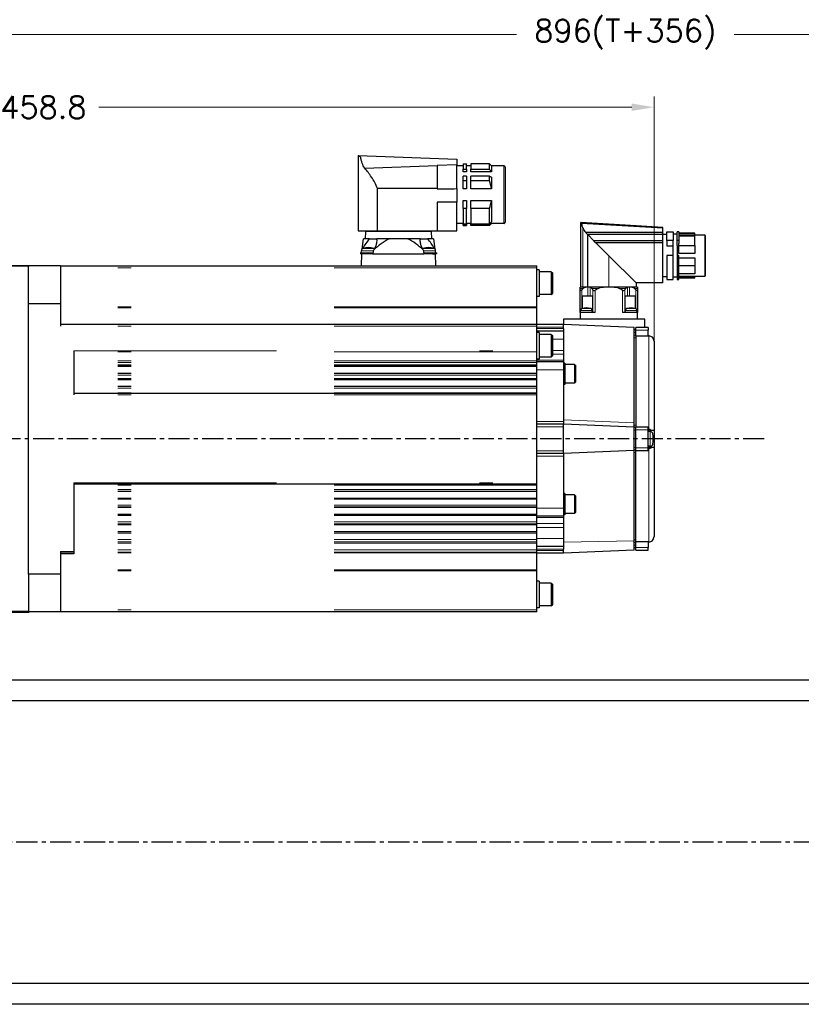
# Model space of a CAD drawing. Extents: x 0 to 2359, y -14 to 1663.
# Tile 4 of 40: x 445 to 738, y 640 to 1010. Entities that reach past the tile are written whole.
import ezdxf

# ---------------------------------------------------------------- set-up
doc = ezdxf.new("R2010")
doc.units = 0
doc.header["$LTSCALE"] = 25.4
doc.linetypes.add('CENTER', pattern=[2, 1.25, -0.25, 0.25, -0.25])
doc.linetypes.add('DASHEDBIDOT', pattern=[12.4, 3, -3, 0.2, -3, 0.2, -3])
doc.layers.get('0').update_dxf_attribs({"linetype": 'CONTINUOUS'})
doc.layers.get('Defpoints').update_dxf_attribs({"linetype": 'CONTINUOUS'})
for name, color, linetype, lineweight in [('AM_0', 7, 'CONTINUOUS', 50), ('AM_5_Dimension', 6, 'CONTINUOUS', 13), ('ATA-DIM', 252, 'CONTINUOUS', 25), ('Layer0000', 7, 'CONTINUOUS', 25), ('외형선(ISO)', 7, 'CONTINUOUS', 35)]:
    doc.layers.add(name, color=color, linetype=linetype, lineweight=lineweight)
doc.layers.add('ATA-CENTER', color=133, linetype='CENTER')
doc.styles.get("Standard").update_dxf_attribs({"font": 'simplex.shx'})
doc.dimstyles.new('ata_A1', dxfattribs={"dimtxt": 4.2, "dimasz": 4.2, "dimexe": 2, "dimexo": 2, "dimgap": 2, "dimtad": 0, "dimtih": 1, "dimtoh": 1, "dimdec": 6, "dimdsep": 46, "dimtxsty": 'Standard', "dimcen": 0, "dimclrd": 252, "dimclre": 252, "dimclrt": 4, "dimadec": 6, "dimazin": 2, "dimtfac": 1, "dimtdec": 6, "dimtofl": 0, "dimtmove": 0, "dimatfit": 3, "dimfxl": 0, "dimtolj": 1, "dimtzin": 0, "dimlwd": 0, "dimlwe": 0, "dimarcsym": 0})

# ---------------------------------------------------------------- blocks, each defined once
blk = doc.blocks.new('DEH')
at = {"color": 0, "ltscale": 5}
blk.add_line((12758.38, -3927.55), (12758.38, -3797.55), dxfattribs=at)
for p, q in [((12667.78, -3920.05), (12667.78, -3805.05)), ((12728.58, -3805.05), (12744.88, -3805.05)), ((12744.88, -3817.55), (12744.88, -3805.05)), ((12744.88, -3907.55), (12744.88, -3920.05)), ((12728.58, -3920.05), (12744.88, -3920.05))]:
    blk.add_line(p, q)
at = {"color": 7}
for p, q in [((12728.58, -3920.05), (12728.58, -3805.05)), ((12728.58, -3919.55), (12728.58, -3805.55))]:
    blk.add_line(p, q, dxfattribs=at)
at = {"ltscale": 5}
for p, q in [((12758.38, -3817.55), (12744.88, -3817.55)), ((12758.38, -3907.55), (12744.88, -3907.55))]:
    blk.add_line(p, q, dxfattribs=at)
at = {"layer": 'AM_0'}
blk.add_line((12758.38, -3927.55), (12799.88, -3927.55), dxfattribs=at)
at = {"layer": 'AM_5_Dimension', "color": 0}
for p, q in [((12672.58, -3919.55), (12672.58, -3805.55)), ((12728.58, -3805.05), (12728.58, -3920.05))]:
    blk.add_line(p, q, dxfattribs=at)
at = {"layer": 'Layer0000', "color": 7, "linetype": 'Continuous', "lineweight": 25}
for p, q in [((12799.58, -3811.74), (12799.58, -3797.55)), ((12799.58, -3913.35), (12799.58, -3811.74)), ((12799.58, -3913.35), (12799.58, -3927.55))]:
    blk.add_line(p, q, dxfattribs=at)
at = {"layer": '외형선(ISO)'}
for p, q in [((12799.88, -3797.55), (12758.38, -3797.55)), ((12672.08, -3805.05), (12667.78, -3805.05)), ((12672.58, -3805.55), (12672.08, -3805.05)), ((12673.08, -3805.05), (12672.58, -3805.55)), ((12673.08, -3805.05), (12728.08, -3805.05)), ((12728.58, -3805.55), (12728.08, -3805.05)), ((12728.58, -3805.55), (12729.08, -3805.05)), ((12667.78, -3920.05), (12672.08, -3920.05)), ((12672.58, -3919.55), (12672.08, -3920.05)), ((12672.58, -3919.55), (12673.08, -3920.05)), ((12673.08, -3920.05), (12728.08, -3920.05)), ((12728.58, -3919.55), (12728.08, -3920.05))]:
    blk.add_line(p, q, dxfattribs=at)
blk = doc.blocks.new('*D14948')
at = {"layer": 'ATA-DIM', "color": 252, "lineweight": 0}
for p, q in [((224.3, 927.8), (224.3, 981.45)), ((683.1, 876.78), (683.1, 981.45)), ((232.7, 977.45), (432.9, 977.45)), ((674.7, 977.45), (474.5, 977.45))]:
    blk.add_line(p, q, dxfattribs=at)
at = {"layer": 'ATA-DIM', "color": 252}
for points in [[(232.7, 978.85), (232.7, 976.05), (224.3, 977.45)], [(674.7, 976.05), (674.7, 978.85), (683.1, 977.45)]]:
    blk.add_solid(points, dxfattribs=at)
at = {"layer": 'Defpoints', "color": 0}
for p in [(224.3, 977.45), (224.3, 923.8), (683.1, 872.78)]:
    blk.add_point(p, dxfattribs=at)
at = {"layer": 'ATA-DIM', "color": 4, "insert": (453.7, 977.45), "char_height": 8.4, "attachment_point": 5}
blk.add_mtext('\\A1;458.8', dxfattribs=at)
blk = doc.blocks.new('*D14947')
at = {"layer": 'ATA-DIM', "color": 252, "lineweight": 0}
for p, q in [((224.3, 927.8), (224.3, 1008.83)), ((1120.3, 777.3), (1120.3, 1008.83)), ((232.7, 1004.83), (631.38, 1004.83)), ((1111.9, 1004.83), (713.21, 1004.83))]:
    blk.add_line(p, q, dxfattribs=at)
at = {"layer": 'ATA-DIM', "color": 252}
for points in [[(232.7, 1006.23), (232.7, 1003.43), (224.3, 1004.83)], [(1111.9, 1003.43), (1111.9, 1006.23), (1120.3, 1004.83)]]:
    blk.add_solid(points, dxfattribs=at)
at = {"layer": 'Defpoints', "color": 0}
for p in [(1120.3, 1004.83), (224.3, 923.8), (1120.3, 773.3)]:
    blk.add_point(p, dxfattribs=at)
at = {"layer": 'ATA-DIM', "color": 4, "insert": (672.3, 1004.83), "char_height": 8.4, "attachment_point": 5}
blk.add_mtext('\\A1;896(T+356)', dxfattribs=at)

msp = doc.modelspace()

# ---------------------------------------------------------------- linework, layer by layer
for p, q in [((413.7953176, 762.3015976), (983.7953176, 762.3015976)), ((983.7953176, 754.3015976), (413.7953176, 754.3015976)), ((413.7953176, 648.3015976), (983.7953176, 648.3015976)), ((983.7953176, 640.3015976), (413.7953176, 640.3015976))]:
    msp.add_line(p, q)
at = {"layer": 'ATA-CENTER', "ltscale": 0.25}
for p, q in [((724.4951902, 852.8015976), (290.8257459, 852.8015976)), ((202.22806, 701.3015976), (1662.7083833, 701.3015976))]:
    msp.add_line(p, q, dxfattribs=at)
at = {"layer": 'Layer0000', "color": 7, "linetype": 'Continuous', "lineweight": 25}
for p, q in [((571.8949271, 959.3015819), (571.8949271, 931.0515819)), ((571.8951771, 959.3015819), (608.9649271, 957.8832149)), ((574.4028755, 954.5618737), (601.5954271, 955.5278767)), ((608.9649271, 955.7896749), (601.5954271, 955.5278767)), ((601.5954271, 955.5278767), (601.5954271, 946.8633195)), ((608.9649271, 957.8832149), (608.9649271, 957.4921506)), ((608.9649271, 957.4905444), (608.9649271, 957.215786)), ((608.9649271, 957.215786), (608.9649271, 955.7896749)), ((608.9649271, 946.8542771), (608.9649271, 955.7881779)), ((611.3649271, 955.4015819), (608.9649271, 955.4015819)), ((611.3649271, 956.1515819), (612.6149271, 956.1515819)), ((611.3649271, 956.1515819), (611.3649271, 954.2067903)), ((612.6149271, 954.2067903), (612.6149271, 956.1515819)), ((614.2149271, 955.4015819), (612.6149271, 955.4015819)), ((621.2149271, 956.1515819), (614.2149271, 956.1515819)), ((614.2149271, 956.1515819), (614.2149271, 954.2067903)), ((621.2149271, 954.2067903), (621.2149271, 956.1515819)), ((621.2149289, 956.1515801), (621.9649271, 955.4015819)), ((626.6649271, 955.4015819), (621.9649271, 955.4015819)), ((621.9649271, 955.4015819), (621.9649271, 953.2265456)), ((627.1649271, 954.9015819), (627.1649271, 944.6015819)), ((611.3649271, 953.2265456), (611.3649271, 954.2067903)), ((611.3649271, 954.2067903), (612.6149271, 954.2067903)), ((612.6149271, 953.2265456), (611.3649271, 953.2265456)), ((612.6149271, 951.5884745), (611.3649271, 951.5884745)), ((611.3649271, 949.8147136), (611.3649271, 951.5884745)), ((612.6149271, 954.2067903), (612.6149271, 953.2265456)), ((612.6149271, 951.5884745), (612.6149271, 949.8147136)), ((614.2149271, 953.2265456), (614.2149271, 954.2067903)), ((614.2149271, 954.2067903), (621.2149271, 954.2067903)), ((621.9649271, 953.2265456), (614.2149271, 953.2265456)), ((621.2149271, 951.5884745), (614.2149271, 951.5884745)), ((614.2149271, 949.8147136), (614.2149271, 951.5884745)), ((621.2149271, 951.5884745), (621.9649271, 951.1057778)), ((621.2149271, 949.8147136), (621.2149271, 951.5884745)), ((621.9649271, 951.1057778), (621.9649271, 946.8290475)), ((612.6149271, 949.8147136), (611.3649271, 949.8147136)), ((611.3649271, 946.8290475), (611.3649271, 949.8147136)), ((612.6149271, 949.8147136), (612.6149271, 946.8290475)), ((621.2149271, 949.8147136), (614.2149271, 949.8147136)), ((614.2149271, 946.8290475), (614.2149271, 949.8147136)), ((601.5954271, 946.8633195), (579.2179148, 946.8633195)), ((579.2179148, 931.0515819), (579.2179148, 946.8633195)), ((601.5954271, 946.8633195), (601.5954271, 946.7650341)), ((608.9649271, 946.8542771), (608.9649271, 941.7407531)), ((612.6149271, 946.8290475), (611.3649271, 946.8290475)), ((621.9649271, 946.8290475), (614.2149271, 946.8290475)), ((627.1649271, 944.6015819), (627.1649271, 934.3015819)), ((601.5954271, 941.7941897), (601.5954271, 931.0515819)), ((608.9649271, 931.051729), (608.9649271, 941.7407484)), ((611.3649271, 939.3884501), (611.3649271, 942.3741162)), ((611.3649271, 942.3741162), (612.6149271, 942.3741162)), ((612.6149271, 942.3741162), (612.6149271, 939.3884501)), ((614.2149271, 939.3884501), (614.2149271, 942.3741162)), ((614.2149271, 942.3741162), (621.9649271, 942.3741162)), ((621.9649271, 942.3741162), (621.9649271, 934.3357161)), ((611.3649271, 939.3884501), (611.3649271, 933.5699655)), ((612.6149271, 939.3884501), (611.3649271, 939.3884501)), ((612.6149271, 933.5699655), (612.6149271, 939.3884501)), ((614.2149271, 939.3884501), (614.2149271, 933.5699655)), ((621.2149271, 939.3884501), (614.2149271, 939.3884501)), ((621.2149271, 933.5699655), (621.2149271, 939.3884501)), ((611.3649271, 933.8015819), (608.9649271, 933.8015819)), ((611.3649271, 933.0564167), (611.3649271, 933.5699655)), ((611.3649271, 933.5699655), (612.6149271, 933.5699655)), ((611.3649271, 933.0564167), (611.3649271, 933.0515819)), ((612.6149271, 933.0564167), (611.3649271, 933.0564167)), ((611.3649271, 933.0515819), (612.6149271, 933.0515819)), ((614.2149271, 933.8015819), (612.6149271, 933.8015819)), ((612.6149271, 933.5699655), (612.6149271, 933.0564167)), ((612.6149271, 933.0515819), (612.6149271, 933.0564167)), ((614.2149271, 933.0564167), (614.2149271, 933.5699655)), ((614.2149271, 933.5699655), (621.2149271, 933.5699655)), ((614.2149271, 933.0564167), (614.2149271, 933.0515819)), ((621.2149271, 933.0564167), (614.2149271, 933.0564167)), ((621.2149271, 933.0515819), (614.2149271, 933.0515819)), ((621.2149271, 933.0564167), (621.9649271, 933.8089918)), ((621.2149271, 933.0515819), (621.2149271, 933.0564167)), ((621.2149272, 933.0515819), (621.9649271, 933.8015819)), ((621.4493063, 933.8089918), (621.9649271, 933.8089918)), ((621.9649271, 933.8089918), (621.9649271, 933.8015819)), ((626.6649271, 933.8015819), (621.9649271, 933.8015819)), ((676.3452946, 932.9018575), (655.5954271, 934.153328)), ((655.5954271, 934.1080378), (655.5954271, 934.1476465)), ((655.5954271, 909.9015819), (655.5954271, 934.1080378)), ((675.4556647, 932.5835417), (655.8292277, 933.7369691)), ((686.3454271, 931.9435605), (675.4556647, 932.5835417)), ((686.3454271, 932.2945939), (676.3451673, 932.8997458)), ((571.8949271, 931.0515819), (579.2179148, 931.0515819)), ((574.6425558, 930.7015819), (574.5954271, 928.0015819)), ((599.5482985, 930.7015819), (574.6425558, 930.7015819)), ((575.0454271, 931.0515819), (575.0454271, 930.7015819)), ((579.2179148, 931.0515819), (601.5954271, 931.0515819)), ((599.1454271, 931.0515819), (599.1454271, 930.7015819)), ((599.5954271, 928.0015819), (599.5482984, 930.7015819)), ((601.5954271, 931.0515819), (608.9649271, 931.0515819)), ((674.6492532, 930.4030216), (657.4123265, 930.4030216)), ((658.1385269, 929.6053649), (658.1777616, 929.5692473)), ((686.3454271, 929.6053649), (658.1385269, 929.6053649)), ((658.1777616, 909.9015819), (658.1777616, 929.5692473)), ((658.1777616, 929.5692473), (660.3774432, 927.3695658)), ((686.3454271, 930.4030216), (674.6492532, 930.4030216)), ((686.3454271, 932.1815445), (686.3454271, 932.3007813)), ((686.3454271, 931.9435605), (686.3454271, 932.1815445)), ((686.3454271, 930.4030216), (686.3454271, 931.9435605)), ((686.3454271, 929.6053649), (686.3454271, 930.4030216)), ((687.8454271, 929.6515819), (686.3454271, 929.6515819)), ((686.3454271, 927.3695658), (686.3454271, 929.6053649)), ((687.8454271, 927.3404015), (687.8454271, 930.6515645)), ((687.8454271, 930.6515645), (690.2454271, 930.6515645)), ((690.2454271, 930.6515645), (690.2454271, 927.3404015)), ((691.7454271, 929.7515819), (690.2454271, 929.7515819)), ((692.3454271, 930.6515645), (691.7454271, 930.6515645)), ((691.7454271, 927.3404015), (691.7454271, 930.6515645)), ((692.3454271, 930.6515645), (692.3454271, 927.3404015)), ((698.4454271, 930.0515819), (692.3454271, 930.0515819)), ((692.3454271, 930.0515096), (698.4454271, 930.0515096)), ((698.4454271, 929.4210606), (692.3454271, 929.4210606)), ((692.3454271, 929.1690091), (698.4454271, 929.1690091)), ((698.4454271, 929.4210606), (698.4454271, 930.0515096)), ((702.1454271, 929.4215819), (698.4454271, 929.4215819)), ((698.4454271, 925.5111415), (698.4454271, 929.1690091)), ((702.3454271, 929.2215819), (702.3454271, 921.6515819)), ((573.4246666, 924.1396934), (573.8988469, 928.0015819)), ((576.2167543, 928.0015819), (573.8988469, 928.0015819)), ((576.2167543, 928.0015819), (578.9161826, 928.0015819)), ((583.7056047, 928.0015819), (578.9161826, 928.0015819)), ((590.4852495, 928.0015819), (583.7056047, 928.0015819)), ((595.2746717, 928.0015819), (590.4852495, 928.0015819)), ((595.2746717, 928.0015819), (597.9741, 928.0015819)), ((600.2920073, 928.0015819), (597.9741, 928.0015819)), ((600.2920073, 928.0015819), (600.7661876, 924.1396934)), ((660.3774432, 927.3695658), (686.3454271, 927.3695658)), ((686.3454271, 926.4783041), (661.2687049, 926.4783041)), ((666.0954271, 921.6515819), (661.2687049, 926.4783041)), ((686.3454271, 926.4783041), (686.3454271, 927.3695658)), ((686.3454271, 911.4015819), (686.3454271, 926.4783041)), ((690.2454271, 927.3404015), (687.8454271, 927.3404015)), ((687.8454271, 927.3404015), (687.8454271, 925.2212098)), ((690.2454271, 925.2212098), (687.8454271, 925.2212098)), ((690.2454271, 925.4829859), (690.2454271, 927.3404015)), ((690.2454271, 921.7248819), (690.2454271, 925.4829859)), ((692.3454271, 927.3404015), (691.7454271, 927.3404015)), ((691.7454271, 925.4829859), (691.7454271, 927.3404015)), ((691.7454271, 925.4829859), (691.7454271, 921.7248819)), ((692.3454271, 927.3404015), (692.3454271, 926.1786892)), ((692.3454271, 925.5111415), (692.3454271, 926.1786892)), ((692.3454271, 925.5111415), (698.4454271, 925.5111415)), ((692.3454271, 922.4641578), (692.3454271, 925.5111415)), ((698.4454271, 925.5111415), (698.4454271, 922.4641578)), ((572.8204271, 922.6815819), (572.8204271, 922.3015819)), ((572.8204271, 922.6815819), (575.8204271, 922.6815819)), ((573.1989749, 922.3015819), (572.8204271, 922.3015819)), ((573.0704272, 922.6815823), (573.1445518, 923.5288311)), ((573.1989749, 922.3015819), (573.1204271, 917.8015819)), ((574.3176178, 922.3015819), (573.1989749, 922.3015819)), ((575.8204271, 922.3015819), (574.3176178, 922.3015819)), ((575.8204271, 922.6815819), (577.6217627, 922.6815819)), ((577.3232365, 922.3015819), (575.8204271, 922.3015819)), ((577.3232365, 922.3015819), (577.5538329, 922.3015819)), ((577.5538329, 922.3015819), (596.6370214, 922.3015819)), ((596.5690916, 922.6815819), (598.3704271, 922.6815819)), ((596.8676178, 922.3015819), (596.6370214, 922.3015819)), ((598.3704271, 922.3015819), (596.8676178, 922.3015819)), ((598.3704271, 922.6815819), (601.3704271, 922.6815819)), ((599.8732365, 922.3015819), (598.3704271, 922.3015819)), ((599.8732365, 922.3015819), (600.9918793, 922.3015819)), ((601.3704271, 922.3015819), (600.9918793, 922.3015819)), ((601.0704271, 917.8015819), (600.9918793, 922.3015819)), ((601.1204271, 922.6815823), (601.0463024, 923.5288311)), ((601.3704271, 922.6815819), (601.3704271, 922.3015819)), ((676.3454271, 911.4015819), (666.0954271, 921.6515819)), ((687.8454271, 921.7248819), (687.8454271, 912.6515819)), ((690.2454271, 921.7248819), (687.8454271, 921.7248819)), ((690.2454271, 912.6515819), (690.2454271, 921.7248819)), ((692.3454271, 924.5211448), (691.7454271, 924.5211448)), ((691.7454271, 921.7248819), (691.7454271, 912.6515819)), ((692.3454271, 921.7248819), (691.7454271, 921.7248819)), ((698.4454271, 922.4641578), (692.3454271, 922.4641578)), ((692.3454271, 912.6515819), (692.3454271, 921.7248819)), ((702.3454271, 921.6515819), (702.3454271, 914.0815819)), ((460.0954271, 917.8015819), (448.0954271, 917.8015819)), ((460.0954271, 917.8015819), (460.0954271, 903.6075854)), ((460.0954271, 917.8015819), (639.0954271, 917.8015819)), ((639.0954271, 917.1015819), (639.0954271, 917.8015819)), ((692.3454271, 920.8390059), (698.4454271, 920.8390059)), ((698.4454271, 917.7920222), (692.3454271, 917.7920222)), ((698.4454271, 920.8390059), (698.4454271, 917.7920222)), ((698.4454271, 917.7920222), (698.4454271, 914.8130386)), ((639.0954271, 902.4377582), (639.0954271, 917.1015819)), ((639.8954271, 916.3015819), (639.0954271, 916.3015819)), ((639.8954271, 916.3015819), (639.8954271, 911.3015819)), ((644.4954271, 915.5515819), (639.8954271, 915.5515819)), ((644.4954271, 915.5515819), (644.8954371, 915.1515719)), ((644.4954271, 915.5515819), (644.4954271, 911.3015819)), ((644.8954271, 915.1515819), (644.8954271, 911.3015819)), ((698.4454271, 914.8130386), (692.3454271, 914.8130386)), ((639.8954271, 911.3015819), (639.8954271, 906.3015819)), ((644.4954271, 911.3015819), (644.4954271, 907.0515819)), ((644.8954271, 911.3015819), (644.8954271, 907.4515819)), ((686.3454271, 911.4015819), (676.3402818, 911.4015819)), ((676.3454271, 911.4005466), (676.3454271, 909.9015819)), ((687.8454271, 913.6515819), (686.3454271, 913.6515819)), ((687.8454271, 912.6515819), (690.2454271, 912.6515819)), ((691.7454271, 913.5515819), (690.2454271, 913.5515819)), ((691.7454271, 912.6515819), (692.3454271, 912.6515819)), ((692.3454271, 913.9981937), (698.4454271, 913.9981937)), ((698.4454271, 913.3503615), (692.3454271, 913.3503615)), ((698.4454271, 913.2515819), (692.3454271, 913.2515819)), ((698.4454271, 913.3503615), (698.4454271, 913.9981937)), ((702.1454271, 913.8815819), (698.4454271, 913.8815819)), ((698.4454271, 913.2515819), (698.4454271, 913.3503615)), ((644.4954271, 907.0515819), (639.8954271, 907.0515819)), ((644.4954271, 907.0515819), (644.8954371, 907.4515918)), ((655.2954271, 909.3751583), (655.2954271, 909.7901506)), ((655.2954271, 908.6964584), (655.2954271, 909.3751583)), ((655.2954271, 900.3015819), (655.2954271, 908.6964584)), ((657.9762587, 909.8015819), (655.4461942, 909.8015819)), ((655.5954271, 909.9015819), (656.3522588, 909.9015819)), ((656.1515842, 906.6015819), (658.2765031, 906.6015819)), ((656.1515842, 901.7995599), (656.1515842, 906.6015819)), ((656.2454271, 909.9015819), (656.2454271, 909.8015819)), ((656.3522588, 909.9015819), (658.1777616, 909.9015819)), ((658.2765031, 909.8015819), (657.9762587, 909.8015819)), ((658.1777616, 909.9015819), (666.0954271, 909.9015819)), ((659.0783124, 909.8015819), (658.2765031, 909.8015819)), ((658.2765031, 906.6015819), (659.0783124, 906.6015819)), ((659.2044718, 909.8015819), (659.0783124, 909.8015819)), ((659.0783124, 906.6015819), (659.9711795, 906.6015819)), ((672.9863825, 909.8015819), (659.2044718, 909.8015819)), ((659.9711795, 906.6015819), (659.9711795, 900.3015819)), ((666.0954271, 909.9015819), (676.3454271, 909.9015819)), ((672.2196747, 906.6015819), (673.1125418, 906.6015819)), ((672.2196747, 900.3015819), (672.2196747, 906.6015819)), ((673.1125418, 909.8015819), (672.9863825, 909.8015819)), ((673.9143511, 909.8015819), (673.1125418, 909.8015819)), ((673.1125418, 906.6015819), (673.9143511, 906.6015819)), ((674.2145956, 909.8015819), (673.9143511, 909.8015819)), ((673.9143511, 906.6015819), (676.0392701, 906.6015819)), ((676.7446601, 909.8015819), (674.2145956, 909.8015819)), ((675.9454271, 909.9015819), (675.9454271, 909.8015819)), ((676.0392701, 906.6015819), (676.0392701, 901.7995599)), ((676.8954271, 909.7839886), (676.8954271, 909.3751583)), ((676.8954271, 909.3751583), (676.8954271, 908.6964584)), ((676.8954271, 908.6964584), (676.8954271, 900.3015819)), ((460.0954271, 903.6075854), (448.0954271, 903.6075854)), ((460.0954271, 903.6075854), (460.0954271, 895.1015819)), ((639.8954271, 906.3015819), (639.0954271, 906.3015819)), ((639.0954271, 902.0617265), (639.0954271, 902.4377582)), ((639.0954271, 895.9720364), (639.0954271, 902.0617265)), ((655.2954271, 900.3015819), (655.2954271, 897.8015819)), ((660.9954312, 900.3015819), (655.2954271, 900.3015819)), ((655.4454271, 900.3015821), (655.5138424, 901.0835719)), ((659.9454271, 900.3015821), (659.8770119, 901.0835719)), ((676.8954271, 900.3015819), (671.195423, 900.3015819)), ((672.2454271, 900.3015821), (672.3138424, 901.0835719)), ((676.7454271, 900.3015821), (676.6770119, 901.0835719)), ((676.8954271, 897.8015819), (676.8954271, 900.3015819)), ((639.0954271, 895.8015819), (460.0954271, 895.8015819)), ((639.0954271, 895.8015819), (639.0954271, 895.9720364)), ((639.0954271, 895.1015819), (639.0954271, 895.8015819)), ((649.0954271, 895.8015819), (639.0954271, 895.8015819)), ((679.5954271, 897.8015819), (649.0954271, 897.8015819)), ((649.0954271, 897.8015819), (649.0954271, 897.3015819)), ((649.0954271, 897.3015819), (649.0954271, 895.8015819)), ((675.5954271, 894.6515819), (649.0954271, 895.8015819)), ((649.0954271, 894.8004146), (649.0954271, 895.8015819)), ((679.5954271, 897.3015819), (679.5954271, 897.8015819)), ((679.5954271, 894.6515819), (679.5954271, 897.3015819)), ((639.0954271, 885.890257), (639.0954271, 895.1015819)), ((649.0954271, 893.3015819), (639.0954271, 893.3015819)), ((639.8954271, 892.8015819), (639.0954271, 892.8015819)), ((639.8954271, 892.8015819), (639.8954271, 887.8015819)), ((644.4954271, 892.0515819), (639.8954271, 892.0515819)), ((644.4954271, 892.0515819), (644.8954371, 891.6515719)), ((644.4954271, 892.0515819), (644.4954271, 887.8015819)), ((649.0954271, 894.3015819), (649.0954271, 894.8004146)), ((649.0954271, 894.3015819), (649.0954271, 893.3015819)), ((649.0954271, 893.3015819), (649.0954271, 890.3015819)), ((675.5954271, 893.6515819), (675.5954271, 894.6515819)), ((676.2954271, 893.8015819), (675.5954271, 893.8015819)), ((675.5954271, 893.1471206), (675.5954271, 893.6515819)), ((675.5954271, 891.1718189), (675.5954271, 893.1471206)), ((680.8954271, 894.6515819), (676.2954271, 894.6515819)), ((676.2954271, 893.6515819), (676.2954271, 894.6515819)), ((676.2954271, 891.4016142), (676.2954271, 893.6515819)), ((680.8954271, 894.6515819), (680.8954271, 893.6515819)), ((680.8954271, 891.4016142), (680.8954271, 893.6515819)), ((644.8954271, 891.6515819), (644.8954271, 887.8015819)), ((649.0954271, 890.3015819), (649.0954271, 886.053009)), ((675.5954271, 858.8882403), (675.5954271, 891.1718189)), ((676.2954271, 891.4016142), (676.2954271, 857.2015819)), ((680.8954271, 891.4016142), (676.2954271, 891.4016142)), ((681.1920242, 891.4677973), (680.8954271, 891.4677973)), ((683.0954271, 889.5079846), (683.0954271, 856.0515819)), ((465.0954271, 885.890257), (465.0954271, 878.8015819)), ((639.0954271, 885.4572443), (639.0954271, 885.890257)), ((639.0954271, 882.1757038), (639.0954271, 885.4572443)), ((639.8954271, 887.8015819), (639.8954271, 882.8015819)), ((644.4954271, 887.8015819), (644.4954271, 883.5515819)), ((644.8954271, 887.8015819), (644.8954271, 883.9515819)), ((649.0954271, 886.053009), (649.0954271, 884.6387954)), ((649.0954271, 884.6387954), (649.0954271, 882.3873683)), ((639.8954271, 882.8015819), (639.0954271, 882.8015819)), ((639.0954271, 881.5234403), (639.0954271, 882.1757038)), ((649.0954271, 881.8015819), (639.0954271, 881.8015819)), ((639.0954271, 880.5863232), (639.0954271, 881.5234403)), ((644.4954271, 883.5515819), (639.8954271, 883.5515819)), ((644.4954271, 883.5515819), (644.8954371, 883.9515918)), ((649.0954271, 882.3873683), (649.0954271, 881.8015819)), ((649.0954271, 881.8015819), (649.0954271, 878.8015819)), ((649.5954271, 881.3015819), (649.0954271, 881.3015819)), ((649.5954271, 881.3015819), (649.5954271, 877.3015819)), ((653.2454271, 880.8015819), (649.5954271, 880.8015819)), ((653.2454271, 880.8015781), (653.2454271, 877.3015819)), ((653.2454366, 880.8015723), (653.5954326, 880.4515763)), ((465.0954271, 878.8015819), (465.0954271, 873.8015819)), ((639.0954271, 880.299353), (639.0954271, 880.5863232)), ((639.0954271, 880.0492504), (639.0954271, 880.299353)), ((639.0954271, 877.5539134), (639.0954271, 880.0492504)), ((639.0954271, 877.4061196), (639.0954271, 877.5539134)), ((639.0954271, 876.724435), (639.0954271, 877.4061196)), ((649.0954271, 878.8015819), (649.0954271, 859.3015819)), ((649.5954271, 877.3015819), (649.5954271, 873.3015819)), ((653.2454271, 877.3015819), (653.2454271, 873.8015857)), ((653.5954271, 880.4515819), (653.5954271, 877.3015819)), ((653.5954271, 877.3015819), (653.5954271, 874.1515819)), ((465.0954271, 873.8015819), (465.0954271, 869.3015819)), ((639.0954271, 875.4940117), (639.0954271, 876.724435)), ((639.0954271, 875.1681689), (639.0954271, 875.4940117)), ((639.0954271, 875.0492504), (639.0954271, 875.1681689)), ((639.0954271, 872.5539134), (639.0954271, 875.0492504)), ((649.5954271, 873.3015819), (649.0954271, 873.3015819)), ((653.2454271, 873.8015819), (649.5954271, 873.8015819)), ((653.2454366, 873.8015914), (653.5954326, 874.1515874)), ((639.0954271, 869.8015819), (465.0954271, 869.8015819)), ((639.0954271, 872.5102308), (639.0954271, 872.5539134)), ((639.0954271, 871.8656363), (639.0954271, 872.5102308)), ((639.0954271, 870.1690061), (639.0954271, 871.8656363)), ((639.0954271, 869.8015819), (639.0954271, 870.1690061)), ((639.0954271, 869.3015819), (639.0954271, 869.8015819)), ((639.0954271, 836.3015819), (639.0954271, 869.3015819)), ((649.0954271, 859.3015819), (649.0954271, 858.3015819)), ((675.5954271, 857.2015819), (675.5954271, 858.8882403)), ((649.0954271, 858.3015819), (639.0954271, 858.3015819)), ((675.5954271, 857.2015819), (649.0954271, 858.3015819)), ((649.0954271, 857.9941313), (649.0954271, 858.3015819)), ((649.0954271, 857.3015819), (649.0954271, 857.99412)), ((649.0954271, 848.3015819), (649.0954271, 857.3015819)), ((675.5954271, 856.2015819), (675.5954271, 857.2015819)), ((676.2954271, 857.1015819), (675.5954271, 857.1015819)), ((675.5954271, 849.4015819), (675.5954271, 856.2015819)), ((680.8954271, 857.2015819), (676.2954271, 857.2015819)), ((676.2954271, 856.2015819), (676.2954271, 857.2015819)), ((676.2954271, 849.4015819), (676.2954271, 856.2015819)), ((680.8954271, 856.2015819), (680.8954271, 857.2015819)), ((680.8954271, 849.4015819), (680.8954271, 856.2015819)), ((680.8954271, 856.0515819), (682.4683415, 856.0515819)), ((681.6345473, 855.5515819), (680.8954271, 855.5515819)), ((682.4683415, 856.0515819), (683.0954271, 856.0515819)), ((683.0954271, 856.0515819), (683.0954271, 849.5515819)), ((675.5954271, 848.4015819), (649.0954271, 847.3015819)), ((649.0954271, 847.301582), (649.0954271, 848.3015819)), ((675.5954271, 848.4015819), (675.5954271, 849.4015819)), ((676.2954271, 848.5015819), (675.5954271, 848.5015819)), ((675.5954271, 846.7149234), (675.5954271, 848.4015819)), ((676.2954271, 848.4015819), (676.2954271, 849.4015819)), ((676.2954271, 848.4015819), (680.8954271, 848.4015819)), ((676.2954271, 814.2015495), (676.2954271, 848.4015819)), ((681.6345473, 850.0515819), (680.8954271, 850.0515819)), ((682.4683415, 849.5515819), (680.8954271, 849.5515819)), ((680.8954271, 848.4015819), (680.8954271, 849.4015819)), ((683.0954271, 849.5515819), (682.4683415, 849.5515819)), ((683.0954271, 849.5515819), (683.0954271, 816.0951791)), ((649.0954599, 847.3015832), (639.0954271, 847.3015819)), ((649.0954271, 847.3015819), (649.0954271, 846.3015819)), ((649.0954271, 846.3015819), (649.0954271, 826.8015819)), ((675.5954271, 814.4313448), (675.5954271, 846.7149234)), ((465.0954271, 836.3015819), (465.0954271, 831.8015819)), ((639.0954271, 835.8015819), (639.0954271, 836.3015819)), ((639.0954271, 835.8015819), (465.0954271, 835.8015819)), ((639.0954271, 835.4341576), (639.0954271, 835.8015819)), ((639.0954271, 833.7375274), (639.0954271, 835.4341576)), ((639.0954271, 833.0929329), (639.0954271, 833.7375274)), ((639.0954271, 833.0492504), (639.0954271, 833.0929329)), ((639.0954271, 830.5539134), (639.0954271, 833.0492504)), ((465.0954271, 831.8015819), (465.0954271, 825.8015819)), ((639.0954271, 830.4349948), (639.0954271, 830.5539134)), ((639.0954271, 830.1091521), (639.0954271, 830.4349948)), ((639.0954271, 827.9100947), (639.0954271, 830.1091521)), ((649.5954271, 832.3015819), (649.0954271, 832.3015819)), ((649.5954271, 832.3015819), (649.5954271, 828.3015819)), ((653.2454271, 831.8015819), (649.5954271, 831.8015819)), ((653.2454271, 831.8015781), (653.2454271, 828.3015819)), ((653.2454366, 831.8015723), (653.5954326, 831.4515763)), ((653.5954271, 831.4515819), (653.5954271, 828.3015819)), ((465.0954271, 825.8015819), (465.0954271, 819.3015819)), ((639.0954271, 827.2210159), (639.0954271, 827.9100947)), ((639.0954271, 827.0492504), (639.0954271, 827.2210159)), ((639.0954271, 824.5539134), (639.0954271, 827.0492504)), ((649.0954271, 826.8015819), (649.0954271, 823.8015819)), ((649.5954271, 828.3015819), (649.5954271, 824.3015819)), ((653.2454271, 828.3015819), (653.2454271, 824.8015857)), ((653.5954271, 828.3015819), (653.5954271, 825.1515819)), ((639.0954271, 824.273628), (639.0954271, 824.5539134)), ((639.0954271, 823.9944623), (639.0954271, 824.273628)), ((639.0954271, 821.6411629), (639.0954271, 823.9944623)), ((649.0954271, 823.8015819), (639.0954271, 823.8015819)), ((639.0954271, 820.9042297), (639.0954271, 821.6411629)), ((649.5954271, 824.3015819), (649.0954271, 824.3015819)), ((649.0954271, 823.8015819), (649.0954271, 823.2157954)), ((649.0954271, 823.2157954), (649.0954271, 820.9643683)), ((653.2454271, 824.8015819), (649.5954271, 824.8015819)), ((653.2454366, 824.8015914), (653.5954326, 825.1515874)), ((465.0954271, 819.3015819), (465.0954271, 812.3015819)), ((639.0954271, 820.5492504), (639.0954271, 820.9042297)), ((639.0954271, 818.0539134), (639.0954271, 820.5492504)), ((639.0954271, 817.541138), (639.0954271, 818.0539134)), ((649.0954271, 820.9643683), (649.0954271, 819.5501547)), ((649.0954271, 819.5501547), (649.0954271, 815.3015819)), ((639.0954271, 817.312976), (639.0954271, 817.541138)), ((639.0954271, 814.948541), (639.0954271, 817.312976)), ((639.0954271, 814.1605191), (639.0954271, 814.948541)), ((639.0954271, 813.5492504), (639.0954271, 814.1605191)), ((649.0954271, 815.3015819), (649.0954271, 812.3015819)), ((675.5954271, 812.4560431), (675.5954271, 814.4313448)), ((676.2954271, 814.2015495), (680.8954271, 814.2015495)), ((676.2954271, 811.9515819), (676.2954271, 814.2015495)), ((680.8954271, 814.2015495), (680.8954271, 811.9515819)), ((681.1921761, 814.1353664), (680.8954271, 814.1353664)), ((460.0954271, 810.5015819), (460.0954271, 801.9955783)), ((465.0954271, 812.3015819), (465.0954271, 810.5015819)), ((465.0954271, 810.5015819), (465.0954271, 809.8015819)), ((639.0954271, 811.0539134), (639.0954271, 813.5492504)), ((649.0954271, 812.3015819), (639.0954271, 812.3015819)), ((639.0954271, 810.2056731), (639.0954271, 811.0539134)), ((649.0954271, 812.3015819), (649.0954271, 811.3015819)), ((649.0954271, 810.8015819), (649.0954271, 811.3015819)), ((675.5954271, 810.9515819), (649.0954271, 809.8015819)), ((649.0954271, 810.0802114), (649.0954271, 810.8015819)), ((675.5954271, 811.9515819), (675.5954271, 812.4560431)), ((675.5954271, 810.9515819), (675.5954271, 811.9515819)), ((676.2954271, 811.8015819), (675.5954271, 811.8015819)), ((676.2954271, 810.9515819), (676.2954271, 811.9515819)), ((676.2954271, 810.9515819), (680.8954271, 810.9515819)), ((680.8954271, 810.9515819), (680.8954271, 811.9515819)), ((465.0954271, 809.8015819), (460.0954271, 809.8015819)), ((465.0954271, 809.8015819), (465.0954271, 809.6311273)), ((639.0954271, 810.0330828), (639.0954271, 810.2056731)), ((639.0954271, 803.5414372), (639.0954271, 810.0330828)), ((649.0954271, 809.8015819), (639.0954271, 809.8015819)), ((649.0954271, 809.8015819), (649.0954271, 810.0802006)), ((639.0954271, 803.1654055), (639.0954271, 803.5414372)), ((639.0954271, 788.5015819), (639.0954271, 803.1654055)), ((460.0954271, 801.9955783), (448.0954271, 801.9955783)), ((460.0954271, 801.9955783), (460.0954271, 787.8015819)), ((639.8954271, 799.3015819), (639.0954271, 799.3015819)), ((639.8954271, 799.3015819), (639.8954271, 794.3015819)), ((644.4954271, 798.5515819), (639.8954271, 798.5515819)), ((644.4954271, 798.5515819), (644.8954371, 798.1515719)), ((644.4954271, 798.5515819), (644.4954271, 794.3015819)), ((644.8954271, 798.1515819), (644.8954271, 794.3015819)), ((639.8954271, 794.3015819), (639.8954271, 789.3015819)), ((644.4954271, 794.3015819), (644.4954271, 790.0515819)), ((644.8954271, 794.3015819), (644.8954271, 790.4515819)), ((639.8954271, 789.3015819), (639.0954271, 789.3015819)), ((639.0954271, 787.8015819), (639.0954271, 788.5015819)), ((644.4954271, 790.0515819), (639.8954271, 790.0515819)), ((644.4954271, 790.0515819), (644.8954371, 790.4515918)), ((460.0954271, 787.8015819), (448.0954271, 787.8015819)), ((639.0954271, 787.8015819), (460.0954271, 787.8015819))]:
    msp.add_line(p, q, dxfattribs=at)
at = {"layer": 'Layer0000', "color": 251, "linetype": 'DASHEDBIDOT', "lineweight": 18}
for p, q in [((626.6649271, 955.4015819), (626.6649271, 944.6015819)), ((626.6649271, 944.6015819), (626.6649271, 933.8015819)), ((675.6279863, 932.8430091), (686.3454271, 932.1815445)), ((656.3522588, 931.9992023), (656.3522588, 909.9015819)), ((702.1454271, 921.6515819), (702.1454271, 929.4215819)), ((573.1445518, 923.5288307), (575.8204271, 923.5288307)), ((573.8607997, 924.4016905), (575.8204271, 924.4016905)), ((575.8204271, 924.4016905), (577.7800545, 924.4016905)), ((575.8204271, 923.5288307), (577.7606573, 923.5288307)), ((596.4107997, 924.4016905), (598.3704271, 924.4016905)), ((596.4301969, 923.5288307), (598.3704271, 923.5288307)), ((598.3704271, 924.4016905), (600.3300545, 924.4016905)), ((598.3704271, 923.5288307), (601.0463024, 923.5288307)), ((666.0954271, 909.9015819), (666.0954271, 921.6515819)), ((702.1454271, 913.8815819), (702.1454271, 921.6515819)), ((639.0954271, 917.1015819), (460.0954271, 917.1015819)), ((656.4906256, 909.3751583), (655.2954271, 909.3751583)), ((655.9080467, 908.852847), (655.9080467, 901.7050716)), ((658.2765031, 906.6015819), (658.2765031, 909.8015819)), ((659.0783124, 906.6015819), (659.0783124, 909.8015819)), ((662.2374673, 909.3751583), (659.8287181, 909.3751583)), ((660.0735113, 900.3015819), (660.0735113, 908.852847)), ((660.9954312, 908.6964584), (660.9954312, 900.3015819)), ((672.3621361, 909.3751583), (669.953387, 909.3751583)), ((671.195423, 900.3015819), (671.195423, 908.6964584)), ((672.117343, 908.852847), (672.117343, 900.3015819)), ((673.1125418, 906.6015819), (673.1125418, 909.8015819)), ((673.9143511, 909.8015819), (673.9143511, 906.6015819)), ((676.8954271, 909.3751583), (675.7002287, 909.3751583)), ((676.2828076, 901.7050716), (676.2828076, 908.852847)), ((639.0954271, 902.4377582), (460.0954271, 902.4377582)), ((639.0954271, 902.0617265), (460.0954271, 902.0617265)), ((655.5138424, 901.0835717), (657.6954271, 901.0835717)), ((656.0977784, 901.7849648), (657.6954271, 901.7849648)), ((657.6954271, 901.7849648), (659.2930759, 901.7849648)), ((657.6954271, 901.0835717), (659.8770119, 901.0835717)), ((672.3138424, 901.0835717), (674.4954271, 901.0835717)), ((672.8977784, 901.7849648), (674.4954271, 901.7849648)), ((674.4954271, 901.7849648), (676.0930759, 901.7849648)), ((674.4954271, 901.0835717), (676.6770119, 901.0835717)), ((639.0954271, 895.9720364), (460.0954271, 895.9720364)), ((639.0954271, 895.1015819), (460.0954271, 895.1015819)), ((649.0954599, 894.8004146), (639.0954271, 894.8015819)), ((649.0954271, 894.3015819), (639.0954271, 894.3015819)), ((676.2954271, 892.8015819), (675.5954271, 892.8015819)), ((680.8954271, 893.6515819), (676.2954271, 893.6515819)), ((649.0954271, 890.3015819), (644.8954271, 890.3015819)), ((676.2954271, 891.7930232), (675.5954271, 891.7930232)), ((676.2954271, 890.8021353), (675.5954271, 890.8021353)), ((681.0954271, 891.4654011), (680.8954271, 891.4654011)), ((681.0954271, 891.4654011), (681.0954271, 856.6004736)), ((465.0954271, 885.890257), (639.0954271, 885.890257)), ((639.0954271, 885.4572443), (465.0954271, 885.4572443)), ((649.0954271, 886.053009), (644.8954271, 886.053009)), ((649.0954271, 884.6387954), (644.8954271, 884.6387954)), ((639.0954271, 882.1757038), (465.0954271, 882.1757038)), ((639.0954271, 881.5234403), (465.0954271, 881.5234403)), ((649.0954271, 882.3873683), (639.0954271, 882.3873683)), ((639.0954271, 880.5863232), (465.0954271, 880.5863232)), ((639.0954271, 880.299353), (465.0954271, 880.299353)), ((639.0954271, 880.0492504), (465.0954271, 880.0492504)), ((639.0954271, 877.5539134), (465.0954271, 877.5539134)), ((639.0954271, 877.4061196), (465.0954271, 877.4061196)), ((649.0954271, 878.8015819), (639.0954271, 878.8015819)), ((639.0954271, 876.724435), (465.0954271, 876.724435)), ((639.0954271, 875.4940117), (465.0954271, 875.4940117)), ((639.0954271, 875.1681689), (465.0954271, 875.1681689)), ((639.0954271, 875.0492504), (465.0954271, 875.0492504)), ((639.0954271, 872.5539134), (465.0954271, 872.5539134)), ((639.0954271, 872.5102308), (465.0954271, 872.5102308)), ((639.0954271, 871.8656363), (465.0954271, 871.8656363)), ((639.0954271, 870.1690061), (465.0954271, 870.1690061)), ((639.0954271, 869.3015819), (465.0954271, 869.3015819)), ((649.0954271, 859.3015819), (639.0954271, 859.3015819)), ((649.0954271, 859.9401359), (675.5954271, 858.8882403)), ((649.0954271, 857.3015819), (639.0954271, 857.3015819)), ((676.2954271, 857.9668932), (675.5954271, 857.9668932)), ((676.2954271, 856.1015819), (675.5954271, 856.1015819)), ((676.2954271, 856.2015819), (680.8954271, 856.2015819)), ((680.8954271, 856.6004736), (681.0954271, 856.6004736)), ((681.6345473, 855.5515819), (681.6345473, 852.8015819)), ((682.5910672, 854.8432487), (682.5910672, 852.8015819)), ((681.6345473, 852.8015819), (681.6345473, 850.0515819)), ((682.5910672, 852.8015819), (682.5910672, 850.759915)), ((649.0954271, 848.3015819), (639.0954271, 848.3015819)), ((676.2954271, 849.5015819), (675.5954271, 849.5015819)), ((676.2954271, 847.6362705), (675.5954271, 847.6362705)), ((676.2954271, 849.4015819), (680.8954271, 849.4015819)), ((681.0954271, 849.0026901), (680.8954271, 849.0026901)), ((681.0954271, 849.0026901), (681.0954271, 814.1377626)), ((649.0954271, 846.3015819), (639.0954271, 846.3015819)), ((465.0954271, 836.3015819), (639.0954271, 836.3015819)), ((639.0954271, 835.4341576), (465.0954271, 835.4341576)), ((639.0954271, 833.7375274), (465.0954271, 833.7375274)), ((639.0954271, 833.0929329), (465.0954271, 833.0929329)), ((639.0954271, 833.0492504), (465.0954271, 833.0492504)), ((639.0954271, 830.5539134), (465.0954271, 830.5539134)), ((639.0954271, 830.4349948), (465.0954271, 830.4349948)), ((639.0954271, 830.1091521), (465.0954271, 830.1091521)), ((639.0954271, 827.9100947), (465.0954271, 827.9100947)), ((639.0954271, 827.2210159), (465.0954271, 827.2210159)), ((639.0954271, 827.0492504), (465.0954271, 827.0492504)), ((649.0954271, 826.8015819), (639.0954271, 826.8015819)), ((639.0954271, 824.5539134), (465.0954271, 824.5539134)), ((639.0954271, 824.273628), (465.0954271, 824.273628)), ((639.0954271, 823.9944623), (465.0954271, 823.9944623)), ((639.0954271, 821.6411629), (465.0954271, 821.6411629)), ((649.0954271, 823.2157954), (639.0954271, 823.2157954)), ((639.0954271, 820.9042297), (465.0954271, 820.9042297)), ((639.0954271, 820.5492504), (465.0954271, 820.5492504)), ((639.0954271, 818.0539134), (465.0954271, 818.0539134)), ((649.0954271, 820.9643683), (639.0954271, 820.9643683)), ((649.0954271, 819.5501547), (639.0954271, 819.5501547)), ((639.0954271, 817.541138), (465.0954271, 817.541138)), ((639.0954271, 817.312976), (465.0954271, 817.312976)), ((639.0954271, 814.948541), (465.0954271, 814.948541)), ((639.0954271, 814.1605191), (465.0954271, 814.1605191)), ((649.0954271, 815.3015819), (639.0954271, 815.3015819)), ((649.0954271, 813.9519867), (675.5954271, 814.4313448)), ((676.2954271, 814.8010285), (675.5954271, 814.8010285)), ((680.8954271, 814.1377626), (681.0954271, 814.1377626)), ((460.0954271, 810.5015819), (465.0954271, 810.5015819)), ((639.0954271, 813.5492504), (465.0954271, 813.5492504)), ((639.0954271, 811.0539134), (465.0954271, 811.0539134)), ((649.0954271, 811.3015819), (639.0954271, 811.3015819)), ((649.0954271, 810.8015819), (639.0954271, 810.8015819)), ((676.2954271, 813.8101405), (675.5954271, 813.8101405)), ((676.2954271, 812.8015819), (675.5954271, 812.8015819)), ((680.8954271, 811.9515819), (676.2954271, 811.9515819)), ((465.0954271, 809.6311273), (460.0954271, 809.6311273)), ((639.0954271, 810.2056731), (465.0954271, 810.2056731)), ((639.0954271, 810.0330828), (465.0954271, 810.0330828)), ((639.0954271, 803.5414372), (460.0954271, 803.5414372)), ((639.0954271, 803.1654055), (460.0954271, 803.1654055)), ((639.0954271, 788.5015819), (460.0954271, 788.5015819))]:
    msp.add_line(p, q, dxfattribs=at)
at = {"layer": 'Layer0000', "color": 7, "linetype": 'Continuous', "lineweight": 25}
for centre, radius, start, end in [((626.6649271, 954.9015819), 0.5, 0.000092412, 90), ((579.7196608, 921.6810947), 52.7236001, 36.749490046, 38.090807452), ((609.0981336, 945.1839392), 12.9715364, 7.286129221, 20.915766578), ((588.7449421, 2579.3724027), 1632.6579419, 270.4509739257, 270.7096094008), ((586.083551, -1882.4855205), 2824.3223081, 89.5358105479, 89.6853158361), ((609.0732459, 944.0254763), 12.9970164, 339.097656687, 352.700447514), ((169.5331444, 1376.711359), 632.7643538, 315.5468269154, 315.6438816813), ((626.6649271, 934.3015819), 0.5, 270, 359.999907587), ((661.1378466, 934.3892659), 5.3492293, 187.00521229, 206.538894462), ((665.1515857, 936.6929775), 9.9729473, 208.076546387, 219.101919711), ((658.8231122, 930.9580242), 1.5160291, 201.474660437, 243.155878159), ((702.1454271, 929.2215819), 0.2, 0, 90), ((588.0153176, 917.0614818), 16.0901176, 137.162087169, 153.206730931), ((575.2764395, 927.5497972), 3.6676748, 0.194655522, 7.075672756), ((598.9046124, 927.5514877), 3.6577389, 172.931692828, 179.899514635), ((586.1881858, 917.0712182), 16.0742224, 26.783753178, 42.843120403), ((661.8130268, 927.9138877), 1.5353132, 200.764934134, 249.235065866), ((574.1407465, 923.441675), 1, 106.257080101, 174.999947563), ((575.8204271, 917.6815819), 7, 73.742882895, 106.25711154), ((532.7579609, 930.4876321), 45.5376939, 349.643970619, 351.559769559), ((577.5001078, 923.441675), 1, 56.45738696, 73.742919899), ((596.6907465, 923.441675), 1, 106.257080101, 123.555624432), ((641.4328933, 930.4876321), 45.5376939, 188.44023044, 190.356029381), ((598.3704271, 917.6815819), 7, 73.74287523, 106.257134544), ((600.0501078, 923.441675), 1, 5.000052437, 73.742919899), ((702.1454271, 914.0815819), 0.2, 270, 0.001981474), ((655.4461942, 908.8015819), 1, 90, 99.057745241), ((673.0444578, 890.3251854), 25.2374886, 130.989622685, 132.766032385), ((659.196055, 909.119128), 0.6825058, 22.032521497, 89.293403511), ((638.1650195, 898.9034523), 24.0618466, 24.424421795, 25.797995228), ((668.4076305, 896.6077946), 14.1801442, 115.793373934, 121.514664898), ((663.7693143, 896.5823401), 14.2091151, 58.491172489, 64.200788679), ((694.0258347, 898.9034523), 24.0618466, 154.202004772, 155.575578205), ((672.9947572, 909.1191894), 0.6824438, 90.703135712, 157.97093928), ((659.1463964, 890.3251854), 25.2374886, 47.233967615, 49.010377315), ((676.7446601, 908.8015819), 1, 80.942254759, 90.000003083), ((656.3107981, 901.0138471), 0.8, 105.442732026, 174.999971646), ((657.6954271, 896.0015819), 6, 74.557191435, 105.442802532), ((659.0800561, 901.0138471), 0.8, 5.000028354, 74.557267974), ((673.1107981, 901.0138471), 0.8, 105.442732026, 174.999971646), ((674.4954271, 896.0015819), 6, 74.557191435, 105.442802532), ((675.8800561, 901.0138471), 0.8, 5.000028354, 74.557267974), ((681.1948297, 889.4502454), 2.0176059, 90.075598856, 92.823967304), ((681.2051884, 889.6226039), 1.8452916, 46.801529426, 90.404296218), ((681.0648575, 889.5003149), 2.0305841, 0.216411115, 46.277004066), ((681.6345473, 854.5515819), 1, 16.957836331, 90), ((675.8954271, 852.8015819), 7, 343.042132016, 16.957876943), ((681.6345473, 851.0515819), 1, 270, 343.042163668), ((681.1951154, 816.1584296), 2.0231246, 267.175639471, 269.919868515), ((681.2049602, 815.9811187), 1.8458552, 269.606586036, 313.191758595), ((681.0646513, 816.1029374), 2.0307906, 313.725473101, 359.781111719)]:
    msp.add_arc(centre, radius, start, end, dxfattribs=at)
at = {"layer": 'Layer0000', "color": 251, "linetype": 'DASHEDBIDOT', "lineweight": 18}
for centre, radius, start, end in [((675.7550889, 932.5716395), 0.2996607, 115.097188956, 177.723677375), ((656.7782145, 1174.4337819), 242.3250202, 274.461382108, 274.567787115), ((674.6770999, 950.0186527), 17.1972619, 274.66790252, 275.567063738)]:
    msp.add_arc(centre, radius, start, end, dxfattribs=at)
at = {"layer": 'Layer0000', "color": 7, "linetype": 'Continuous', "lineweight": 25}
for points in [[(571.8954271, 959.3015819), (571.8950938, 959.3015819), (571.8949271, 959.3015819), (571.8949271, 959.3015819)], [(655.8285284, 933.7370102), (655.8124839, 933.8416681), (655.7525281, 934.0180967), (655.6613892, 934.0884849), (655.6076218, 934.0920202), (655.5954271, 934.104244), (655.5954271, 934.1082246)], [(583.7056047, 928.0015819), (582.5591768, 927.5109011), (580.514052, 926.2111135), (578.6862106, 924.6320359), (577.8024595, 923.803718)], [(596.3883947, 923.803718), (595.5021991, 924.6343271), (593.6573965, 926.2278131), (591.6152766, 927.5179208), (590.4852495, 928.0015819)], [(655.2954271, 908.6964584), (655.2954271, 908.5843631), (655.4278313, 908.4697696), (655.7575214, 908.7137532), (655.9080467, 908.852847)], [(657.9762587, 909.8015819), (657.715279, 909.8015819), (657.1957234, 909.753196), (656.6968282, 909.5541767), (656.4906256, 909.3751583)], [(660.0735113, 908.852847), (660.1368468, 908.7135628), (660.3688143, 908.4694499), (660.8116835, 908.5844039), (660.9954312, 908.6964584)], [(671.195423, 908.6964584), (671.3792376, 908.5843631), (671.823836, 908.4697696), (672.054094, 908.7137532), (672.117343, 908.852847)], [(675.7002287, 909.3751583), (675.4940814, 909.5541286), (674.990875, 909.754435), (674.4741503, 909.8015819), (674.2145956, 909.8015819)], [(676.2828076, 908.852847), (676.4335388, 908.7135628), (676.764234, 908.4694499), (676.8954271, 908.5844039), (676.8954271, 908.6964584)], [(681.0954271, 856.6004736), (681.3333242, 856.4813267), (681.8114399, 856.2343814), (682.2706401, 856.0515819), (682.4683415, 856.0515819)], [(682.4683415, 849.5515819), (682.2706591, 849.5515819), (681.8146236, 849.3701822), (681.3351782, 849.1227656), (681.0954271, 849.0026901)]]:
    msp.add_open_spline(points, degree=3, dxfattribs=at)
for points, knots in [([(574.4028755, 954.5618737), (574.0001627, 955.1040384), (573.5411271, 956.0493439), (573.1583962, 957.3483104), (573.0139815, 958.0446205), (572.9304307, 958.4424324), (572.7987105, 958.7283121), (572.6170966, 958.8241071), (572.1220075, 959.1670232), (571.9062541, 959.2950686), (571.8954271, 959.3013136)], [0, 0, 0, 0, 0.002632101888, 0.003948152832, 0.004606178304, 0.00493519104, 0.005264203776, 0.005922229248, 0.00658025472, 0.010528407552, 0.010528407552, 0.010528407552, 0.010528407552]), ([(579.2179148, 946.8633195), (578.9521609, 947.6805302), (578.2428751, 949.1757861), (576.5277754, 951.8766531), (575.1929403, 953.585523), (574.4028755, 954.5618737)], [0, 0, 0, 0, 0.002592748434, 0.005185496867, 0.010370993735, 0.010370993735, 0.010370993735, 0.010370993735]), ([(578.9440932, 927.5622577), (578.9469491, 927.0491898), (578.7332937, 925.7929732), (578.2010169, 924.5102382), (577.8024595, 923.803718)], [0.0005907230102, 0.0005907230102, 0.0005907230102, 0.0005907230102, 0.0026156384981, 0.0052312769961, 0.0052312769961, 0.0052312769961, 0.0052312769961]), ([(596.3883947, 923.803718), (595.9859667, 924.5170996), (595.4609585, 925.7847256), (595.2448035, 927.0439599), (595.2468791, 927.5579027)], [0, 0, 0, 0, 0.0026248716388, 0.0046530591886, 0.0046530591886, 0.0046530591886, 0.0046530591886]), ([(669.953387, 909.3751583), (669.6595562, 909.5163229), (669.0166165, 909.6667283), (667.7227533, 909.7868803), (666.0860968, 909.7922822), (664.4663762, 909.7870278), (663.1708194, 909.6658349), (662.5331761, 909.5172252), (662.2374673, 909.3751583)], [0, 0, 0, 0, 0.0009779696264, 0.0019559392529, 0.0039118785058, 0.0058678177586, 0.0068457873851, 0.0078237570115, 0.0078237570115, 0.0078237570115, 0.0078237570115])]:
    msp.add_open_spline(points, degree=3, knots=knots, dxfattribs=at)

# ---------------------------------------------------------------- block references
msp.add_blockref('DEH', (-12351.4799328, 4715.3503501))

# ---------------------------------------------------------------- dimensions: what is measured, and where the dimension line sits
at = {"layer": 'ATA-DIM'}
dim = msp.add_linear_dim(base=(1120.2953175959, 1004.8299102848), p1=(224.2953175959, 923.8015975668), p2=(1120.2953175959, 773.3015975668), text='<>(T+356)', dimstyle='ata_A1', override={"dimscale": 2, "dimtxt": 4.2, "dimtxsty": 'Standard', "dimtfac": 0.571429, "dimtdec": 2, "dimtfill": 0}, dxfattribs=at)
dim.commit()
dim.dimension.update_dxf_attribs({"geometry": '*D14947', "text_midpoint": (672.2953175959, 1004.8299102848)})
dim = msp.add_linear_dim(base=(224.2953175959, 977.4460729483), p1=(683.0953171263, 872.7797832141), p2=(224.2953175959, 923.8015975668), dimstyle='ata_A1', override={"dimscale": 2, "dimtfac": 0.571429, "dimtdec": 2, "dimtfill": 0}, dxfattribs=at)
dim.commit()
dim.dimension.update_dxf_attribs({"geometry": '*D14948', "text_midpoint": (453.6953173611, 977.4460729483)})

doc.saveas('drawing.dxf')
